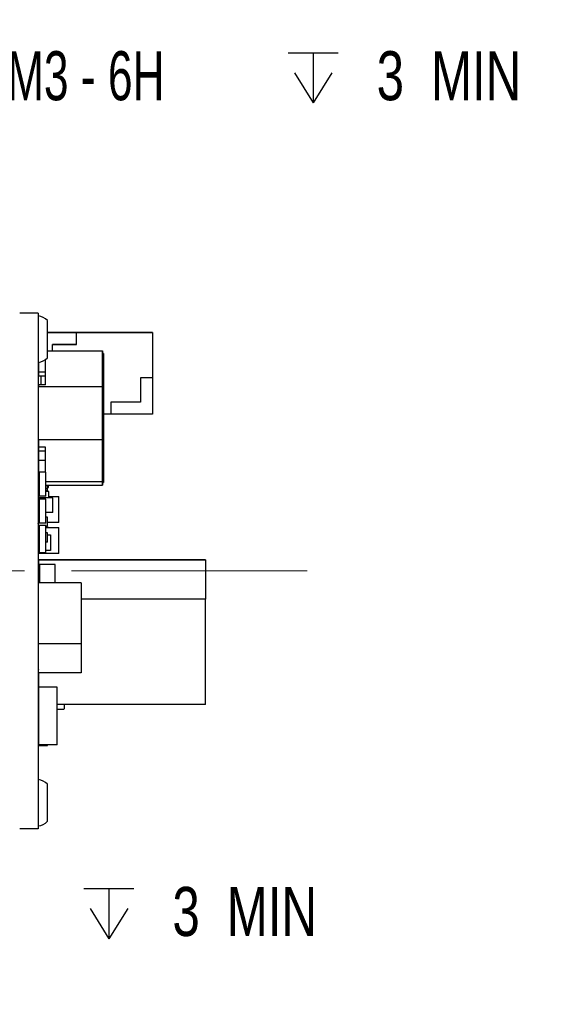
# Paper-space layout 'IX body' of a CAD drawing. Header units: millimetres. Extents: x 5 to 274, y 4 to 211.
# Tile 8 of 21: x 133 to 162, y 89 to 142. Entities that reach past the tile are written whole.
import ezdxf

# ---------------------------------------------------------------- set-up
doc = ezdxf.new("R2010")
doc.units = ezdxf.units.MM
doc.linetypes.add('CENTERX2', pattern=[20.32, 12.7, -2.54, 2.54, -2.54])
doc.layers.add('DIMENSIONS', color=8, linetype='Continuous')
doc.styles.add('SLDTEXTSTYLE0', font='TXT', dxfattribs={"width": 0.75})
doc.styles.add('SLDTEXTSTYLE3', font='TXT', dxfattribs={"width": 0.675})
doc.dimstyles.new('SLDDIMSTYLE9', dxfattribs={"dimtxt": 2.645833, "dimasz": 3.302, "dimexe": 0, "dimexo": 0.0625, "dimgap": 0.661458, "dimtad": 0, "dimtih": 1, "dimtoh": 1, "dimdec": 6, "dimrnd": 1e-09, "dimzin": 12, "dimdsep": 46, "dimtxsty": 'SLDTEXTSTYLE0', "dimsah": 1, "dimcen": 0, "dimadec": 0, "dimazin": 3, "dimtfac": 1, "dimtofl": 0, "dimtmove": 0, "dimatfit": 3, "dimfxl": 0, "dimfrac": 2, "dimtolj": 1, "dimtzin": 12, "dimarcsym": 0})

# ---------------------------------------------------------------- blocks, each defined once
blk = doc.blocks.new('SW_SYMBOL_HOLE_DEPTH')
at = {"layer": 'DIMENSIONS', "color": 0}
for p, q in [((0, 875), (800, 875)), ((400, 875), (400, 75)), ((100, 555), (400, 75)), ((700, 555), (400, 75))]:
    blk.add_line(p, q, dxfattribs=at)
blk = doc.blocks.new('_D_42')
at = {"layer": 'DIMENSIONS'}
for p, q in [((117.549, 105.606), (110.921, 94.125)), ((110.921, 94.125), (117.271, 94.125))]:
    blk.add_line(p, q, dxfattribs=at)
blk.add_solid([(117.549, 105.606), (115.458, 103), (116.338, 102.492)], dxfattribs=at)
at = {"layer": 'DIMENSIONS', "xscale": 0.003379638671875, "yscale": 0.003379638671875, "zscale": 0.003379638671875}
blk.add_blockref('SW_SYMBOL_HOLE_DEPTH', (136.007, 92.39), dxfattribs=at)
at = {"layer": 'DIMENSIONS', "attachment_point": 1}
for s, insert, char_height, style in [('4X M2 - 6H', (117.271, 95.434), 2.6458, 'SLDTEXTSTYLE3'), ('3', (140.783, 95.434), 2.646, 'SLDTEXTSTYLE0'), ('MIN', (143.713, 95.434), 2.6458, 'SLDTEXTSTYLE0')]:
    blk.add_mtext(s, dxfattribs=dict(at, insert=insert, char_height=char_height, style=style))
blk = doc.blocks.new('_D_48')
at = {"layer": 'DIMENSIONS'}
for p, q in [((119.254, 145.023), (127.125, 139.192)), ((127.125, 139.192), (128.281, 139.192))]:
    blk.add_line(p, q, dxfattribs=at)
blk.add_solid([(119.254, 145.023), (121.605, 142.65), (122.21, 143.466)], dxfattribs=at)
at = {"layer": 'DIMENSIONS', "xscale": 0.003379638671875, "yscale": 0.003379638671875, "zscale": 0.003379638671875}
blk.add_blockref('SW_SYMBOL_HOLE_DEPTH', (147.018, 137.457), dxfattribs=at)
at = {"layer": 'DIMENSIONS', "attachment_point": 1}
for s, insert, char_height, style in [('4X M3 - 6H', (128.281, 140.501), 2.6458, 'SLDTEXTSTYLE3'), ('3', (151.794, 140.501), 2.646, 'SLDTEXTSTYLE0'), ('MIN', (154.724, 140.501), 2.6458, 'SLDTEXTSTYLE0')]:
    blk.add_mtext(s, dxfattribs=dict(at, insert=insert, char_height=char_height, style=style))

psp = doc.layouts.new('IX body')

# ---------------------------------------------------------------- linework, layer by layer
at = {"color": 7, "linetype": 'Continuous', "lineweight": 25}
for p, q in [((133.5491738, 126.3718718), (132.5491738, 126.3718718)), ((133.5491738, 126.3718718), (133.5491738, 125.4718718)), ((134.0491738, 123.9718718), (134.0491738, 125.9718718)), ((133.5491738, 125.4718718), (133.5491738, 99.4718718)), ((135.6136609, 125.3323924), (134.0491738, 125.3323923)), ((134.0491738, 125.3323919), (135.6136609, 125.332392)), ((135.6136609, 125.322392), (134.0491738, 125.3223919)), ((139.7136609, 125.3323926), (135.6136609, 125.3323924)), ((135.6136609, 125.3323924), (135.6136609, 125.3323924)), ((135.6136609, 125.332392), (139.7136609, 125.3323921)), ((135.613661, 124.682392), (135.6136609, 125.332392)), ((135.6136609, 125.332392), (135.6136609, 125.332392)), ((139.7136609, 125.3323921), (139.7136609, 125.3323926)), ((139.7136609, 125.3323921), (139.7136611, 122.8823921)), ((134.0491738, 125.212369), (134.0536629, 125.212369)), ((134.0536629, 124.732369), (134.0536629, 125.212369)), ((134.0491738, 124.732369), (134.0536629, 124.732369)), ((134.0491738, 124.3489231), (137.0136636, 124.348923)), ((134.313661, 124.6823919), (135.613661, 124.682392)), ((135.613661, 124.682392), (134.313661, 124.6823919)), ((134.313661, 124.3489231), (134.313661, 124.6823919)), ((134.313661, 124.6823919), (134.313661, 124.6823919)), ((135.613661, 124.682392), (135.613661, 124.682392)), ((137.0136636, 124.348923), (137.0136634, 122.4036913)), ((137.0136637, 124.1416821), (137.0136636, 124.348923)), ((133.5636636, 123.7232007), (133.5636636, 123.1861136)), ((133.9436635, 122.5016032), (133.9436636, 123.8737129)), ((137.0136634, 122.3112919), (137.0136636, 124.1955768)), ((137.0636636, 124.1955768), (137.0136636, 124.1955768)), ((137.0136637, 121.891438), (137.0136637, 124.1416821)), ((137.0636636, 124.1955768), (137.0636634, 122.3112919)), ((137.0636637, 123.9970481), (137.0636636, 124.1955768)), ((137.0636637, 121.8639991), (137.0636637, 123.9970481)), ((133.5536629, 123.4473323), (133.5536629, 123.4473324)), ((133.5536629, 123.4473324), (133.5636629, 123.4473324)), ((133.5536629, 123.4473323), (133.5536629, 123.2573323)), ((133.5636629, 123.4473323), (133.5536629, 123.4473323)), ((133.9436636, 123.1861136), (133.5636636, 123.1861136)), ((133.5636636, 123.1861136), (133.5636636, 122.9958604)), ((133.5636636, 122.9958604), (133.9436636, 122.9958604)), ((133.7136611, 122.5016032), (133.713661, 122.9958604)), ((139.7136611, 122.8823921), (139.0636611, 122.8823921)), ((139.0636611, 122.8823921), (139.0636611, 121.5823921)), ((139.7136611, 122.8823922), (139.7136611, 120.9323922)), ((133.5636633, 119.553071), (133.5636634, 122.4036914)), ((133.5636635, 122.5016032), (133.5636634, 122.4036914)), ((137.0136634, 122.4036913), (133.5636634, 122.4036914)), ((133.9436635, 122.5016032), (133.5636635, 122.5016032)), ((137.0136634, 122.4036913), (137.0136633, 119.5530709)), ((137.0136634, 119.5805099), (137.0136634, 122.3112919)), ((137.0136634, 122.3112919), (137.0636634, 122.3112919)), ((137.0636634, 122.3112919), (137.0636634, 119.5805099)), ((137.0636635, 122.2945199), (137.0636635, 122.3097638)), ((137.0636636, 122.1998394), (137.0636636, 121.8706873)), ((137.0136636, 119.0408176), (137.0136637, 121.891438)), ((137.0636636, 119.133217), (137.0636637, 121.8639991)), ((137.0636636, 120.7629496), (137.0636636, 121.1562739)), ((139.0636611, 121.5823921), (137.4636611, 121.582392)), ((137.4636611, 121.582392), (137.4636611, 120.932392)), ((137.4636611, 120.932392), (137.0636635, 120.932392)), ((137.0636635, 120.0423322), (137.0636636, 120.5752171)), ((137.0636636, 120.6394527), (137.0636636, 120.0051286)), ((139.7136611, 120.9323922), (137.4636611, 120.9323921)), ((137.0636635, 120.0490065), (137.0636635, 119.4146823)), ((137.0636636, 120.0051286), (137.0636636, 119.7302377)), ((133.5536629, 119.8019839), (133.5536629, 119.3219839)), ((133.5636629, 119.8019839), (133.5536629, 119.8019839)), ((133.5636633, 119.553071), (133.5636633, 119.1528985)), ((133.5636633, 119.553071), (137.0136633, 119.5530709)), ((137.0136633, 119.5530709), (137.0136633, 117.3028268)), ((137.0136634, 117.4474608), (137.0136634, 119.5805099)), ((137.0136634, 119.5805099), (137.0636634, 119.5805099)), ((137.0636634, 119.5805099), (137.0636634, 117.4474608)), ((137.0636635, 119.4518859), (137.0636635, 119.9847708)), ((137.0636635, 119.213103), (137.0636635, 119.87564)), ((137.0636635, 119.8450011), (137.0636635, 119.2794803)), ((133.5636629, 119.3219839), (133.5536629, 119.3219839)), ((133.9436633, 119.1528985), (133.5636633, 119.1528985)), ((133.5636635, 118.9429059), (133.5636635, 118.4486487)), ((133.5636636, 119.1528985), (133.5636636, 118.9429059)), ((133.5636636, 118.9429059), (133.9436636, 118.9429058)), ((133.9436633, 117.7972321), (133.9436633, 119.1528985)), ((137.0136634, 117.0955859), (137.0136636, 119.0408176)), ((137.0636634, 117.2489321), (137.0636636, 119.133217)), ((137.0636635, 119.4585602), (137.0636635, 118.824236)), ((137.0636635, 119.4146823), (137.0636635, 119.1397914)), ((137.0636635, 118.8614396), (137.0636635, 119.3943245)), ((137.0636635, 118.6226567), (137.0636635, 119.2851937)), ((137.0636635, 119.2545548), (137.0636635, 118.689034)), ((133.5536629, 118.8419513), (133.5536629, 118.8419514)), ((133.5536629, 118.8419514), (133.5636629, 118.8419514)), ((133.5536629, 118.8419513), (133.5536629, 118.6519513)), ((133.5636629, 118.8419513), (133.5536629, 118.8419513)), ((133.5636634, 118.4486487), (133.5636633, 117.7029994)), ((133.5636634, 118.4486487), (133.9436634, 118.4486487)), ((137.0636634, 118.0322104), (137.0636635, 118.6947474)), ((137.0636635, 118.6641085), (137.0636634, 118.0985877)), ((137.0636635, 118.824236), (137.0636635, 118.5493451)), ((133.5536629, 118.1519861), (133.5536629, 117.6719861)), ((133.5636629, 118.1519861), (133.5536629, 118.1519861)), ((133.5636629, 117.6719861), (133.5536629, 117.6719861)), ((133.5536629, 117.4917574), (133.5536629, 117.251787)), ((133.5636629, 117.4917574), (133.5536629, 117.4917574)), ((133.5636633, 117.3028269), (133.5636633, 117.7029994)), ((133.5636633, 117.7029994), (133.6036634, 117.7029994)), ((133.6036634, 117.7972321), (133.6036634, 116.4972297)), ((133.9636627, 117.7972321), (133.6036634, 117.7972321)), ((133.9636627, 116.4972297), (133.9636627, 117.7972321)), ((137.0136634, 117.2489321), (137.0136634, 117.4474608)), ((137.0136634, 117.4474608), (137.0636634, 117.4474608)), ((137.0636634, 117.4474608), (137.0636634, 117.2489321)), ((133.5536629, 117.111787), (133.5536629, 116.9219509)), ((133.5536629, 116.9219509), (133.5636629, 116.9219509)), ((133.5536632, 117.251787), (133.5536632, 117.111787)), ((133.5536632, 117.111787), (133.5636632, 117.111787)), ((133.5536632, 116.811787), (133.5536632, 116.7919512)), ((133.5636632, 116.811787), (133.5536632, 116.811787)), ((133.5536632, 116.811787), (133.5536632, 116.811787)), ((133.5536632, 116.811787), (133.5636632, 116.811787)), ((133.5636632, 116.811787), (133.5636632, 117.095586)), ((133.6036634, 116.811787), (133.5636632, 116.811787)), ((133.5636632, 116.811787), (133.5636632, 116.811787)), ((133.5636632, 116.811787), (133.6036634, 116.811787)), ((133.5636633, 117.3028269), (133.6036634, 117.3028269)), ((133.5636634, 117.095586), (133.5636633, 117.3028269)), ((133.5636634, 117.095586), (133.6036634, 117.095586)), ((133.9636627, 117.3028269), (137.0136633, 117.3028268)), ((133.9636627, 117.095586), (137.0136634, 117.0955859)), ((133.9636627, 116.9219509), (134.0436629, 116.9219509)), ((134.0436629, 116.9219509), (134.0536629, 116.9219509)), ((134.0436629, 116.8019512), (134.0436629, 116.9219509)), ((134.0536629, 116.9219509), (134.0536629, 117.095586)), ((134.0536629, 116.9743701), (134.0936635, 116.9743701)), ((134.0936635, 116.9743701), (134.0936635, 117.095586)), ((137.0136633, 117.3028268), (137.0136634, 117.0955859)), ((137.0136634, 117.2489321), (137.0636634, 117.2489321)), ((133.5536626, 116.4121813), (133.5491738, 116.4121813)), ((133.5536626, 116.4221813), (133.5536626, 116.4121813)), ((134.3336626, 116.4221813), (133.5536626, 116.4221813)), ((134.3336626, 116.4221813), (133.5536626, 116.4221813)), ((133.5536629, 116.7919512), (133.5536629, 116.6019512)), ((133.5536629, 116.6019512), (133.5636629, 116.6019512)), ((133.6036634, 116.8019512), (133.5636629, 116.8019512)), ((133.5636629, 116.8019512), (133.5636629, 116.7919512)), ((133.5636629, 116.8019512), (133.6036634, 116.8019512)), ((133.5636635, 116.756967), (133.5636635, 116.4221813)), ((133.6036634, 116.756967), (133.5636635, 116.756967)), ((133.9636627, 116.4972297), (133.6036634, 116.4972297)), ((133.9636627, 116.3471513), (133.6036634, 116.3471513)), ((133.6036634, 116.3471513), (133.6036634, 115.0471488)), ((134.0436629, 116.8019512), (133.9636627, 116.8019512)), ((133.9636627, 116.8019512), (134.0436629, 116.8019512)), ((134.1136624, 116.756967), (133.9636627, 116.756967)), ((133.9636627, 115.0471488), (133.9636627, 116.3471513)), ((134.0436629, 116.8019512), (134.0436629, 116.7919512)), ((134.0536629, 116.756967), (134.0536629, 116.7919512)), ((134.1136624, 116.4221813), (134.1136624, 116.756967)), ((134.1136624, 116.4918701), (134.6636639, 116.4918701)), ((134.3336626, 116.4121813), (134.3336626, 116.4221813)), ((134.3336626, 116.4121813), (134.3436626, 116.4121813)), ((134.3436626, 115.6321813), (134.3436626, 116.4121813)), ((134.6636639, 115.0918678), (134.6636639, 116.4918701)), ((133.5536626, 115.6321813), (133.5491738, 115.6321813)), ((133.5536626, 115.6321813), (133.5536626, 115.6221813)), ((133.6036634, 115.6221813), (133.5536626, 115.6221813)), ((133.5536629, 115.3621454), (133.5536629, 114.8821454)), ((133.5636629, 115.3621454), (133.5536629, 115.3621454)), ((133.5636629, 115.3721454), (133.5636629, 115.3621454)), ((133.6036634, 115.3721454), (133.5636629, 115.3721454)), ((133.5636635, 115.6221813), (133.5636635, 115.3721455)), ((134.3336626, 115.6221813), (133.9636627, 115.6221813)), ((134.0436629, 115.3721454), (133.9636627, 115.3721454)), ((134.0436629, 115.3621454), (134.0436629, 115.3721454)), ((134.0436629, 115.3621454), (134.0536629, 115.3621454)), ((134.0536629, 114.8821454), (134.0536629, 115.3621454)), ((134.3336626, 115.6321813), (134.3436626, 115.6321813)), ((134.3336626, 115.6321813), (134.3336626, 115.6221813)), ((133.5636629, 114.8821454), (133.5536629, 114.8821454)), ((133.5636629, 114.8821454), (133.5636629, 114.8721454)), ((133.6036634, 114.8721454), (133.5636629, 114.8721454)), ((133.5636635, 114.7571851), (133.5636635, 114.5221432)), ((133.5936636, 114.7471851), (133.6036634, 114.7471851)), ((133.9636627, 115.0471488), (133.6036634, 115.0471488)), ((133.6036634, 114.9472579), (133.9636627, 114.9472579)), ((133.6036634, 114.9472579), (133.6036634, 113.4472558)), ((133.9636627, 113.4472558), (133.9636627, 114.9472579)), ((134.0436629, 114.8721454), (133.9636627, 114.8721454)), ((133.9636627, 114.8118736), (134.6636639, 114.8118736)), ((134.0436629, 114.8821454), (134.0536629, 114.8821454)), ((134.0436629, 114.8821454), (134.0436629, 114.8721454)), ((134.6636639, 115.0918678), (134.0536629, 115.0918678)), ((134.6636639, 113.4118713), (134.6636639, 114.8118736)), ((133.5536629, 114.5121431), (133.5536629, 114.0321431)), ((133.5636629, 114.5121431), (133.5536629, 114.5121431)), ((133.5636629, 114.5221431), (133.5636629, 114.5121431)), ((133.6036634, 114.5221431), (133.5636629, 114.5221431)), ((134.0436629, 114.5221431), (133.9636627, 114.5221431)), ((134.0436629, 114.5121431), (134.0436629, 114.5221431)), ((134.0436629, 114.5121431), (134.0536629, 114.5121431)), ((134.0536629, 114.0321431), (134.0536629, 114.5121431)), ((134.0536629, 114.4172592), (134.2136648, 114.4172592)), ((134.2136648, 114.4172592), (134.2136648, 113.5672584)), ((133.5636629, 114.0321431), (133.5536629, 114.0321431)), ((133.5636629, 114.0321431), (133.5636629, 114.0221431)), ((133.6036634, 114.0221431), (133.5636629, 114.0221431)), ((133.5636635, 113.5672584), (133.5636635, 114.0221432)), ((134.0436629, 114.0221431), (133.9636627, 114.0221431)), ((134.0436629, 114.0321431), (134.0536629, 114.0321431)), ((134.0436629, 114.0321431), (134.0436629, 114.0221431)), ((133.5636635, 113.5672584), (133.5636635, 113.4118713)), ((133.6036634, 113.5672584), (133.5636635, 113.5672584)), ((134.6636639, 113.4118713), (133.5636635, 113.4118713)), ((133.9636627, 113.4472558), (133.6036634, 113.4472558)), ((134.2136648, 113.5672584), (133.9636627, 113.5672584)), ((133.5636635, 113.0722589), (142.5636633, 113.0722589)), ((133.5636635, 113.0722589), (133.5636635, 113.0721675)), ((142.5636633, 113.0721675), (133.5636635, 113.0721675)), ((133.5636635, 113.0721675), (133.5636635, 111.8319333)), ((133.6136634, 112.8123417), (133.6136634, 111.8319333)), ((134.4636642, 112.8123417), (133.6136634, 112.8123417)), ((134.4636642, 111.8319333), (134.4636642, 112.8123417)), ((142.5636633, 113.0722589), (142.5636633, 113.0721675)), ((142.5636633, 113.0721675), (142.5636633, 110.9472873)), ((133.5536632, 111.8817858), (133.5536632, 111.6017858)), ((133.5636632, 111.8817858), (133.5536632, 111.8817858)), ((133.5636632, 111.6017858), (133.5536632, 111.6017858)), ((135.863664, 111.8319333), (133.5636635, 111.8319333)), ((133.5636635, 108.5519602), (133.5636635, 111.8319333)), ((135.863664, 111.8319333), (135.863664, 108.5519602)), ((142.5636633, 110.9472873), (135.863664, 110.9472873)), ((142.5636633, 105.2722593), (142.5636633, 110.9472873)), ((135.863664, 108.5519602), (133.5636635, 108.5519602)), ((133.5636635, 106.9717764), (133.5636635, 108.5519602)), ((135.863664, 108.5519602), (135.863664, 106.9717764)), ((133.5536632, 107.4553446), (133.5536632, 107.1753446)), ((133.5636632, 107.4553446), (133.5536632, 107.4553446)), ((133.5636632, 107.1753446), (133.5536632, 107.1753446)), ((133.5636635, 106.9717764), (133.5636635, 106.2022619)), ((135.863664, 106.9717764), (133.5636635, 106.9717764)), ((133.5636635, 106.2022619), (133.5636635, 103.102263)), ((134.5636641, 106.2022619), (133.5636635, 106.2022619)), ((134.5636641, 103.102263), (134.5636641, 106.2022619)), ((142.5636633, 105.2722593), (134.5636641, 105.2722593)), ((134.9636636, 105.0571447), (134.9636636, 105.2722593)), ((134.5636641, 105.0269847), (134.9335036, 105.0269847)), ((133.5536629, 104.0523386), (133.5536629, 103.8623386)), ((133.5536629, 103.8623386), (133.5636629, 103.8623386)), ((133.5536629, 103.8623386), (133.5536629, 103.8619495)), ((133.5536629, 103.8619495), (133.5636629, 103.8619495)), ((133.5536629, 103.2623386), (133.5536629, 103.2623387)), ((133.5536629, 103.2623387), (133.5636629, 103.2623387)), ((133.5536629, 103.2623386), (133.5536629, 103.0723386)), ((133.5636629, 103.2623386), (133.5536629, 103.2623386)), ((133.5536629, 103.2619495), (133.5536629, 103.2619496)), ((133.5536629, 103.0723386), (133.5536629, 103.0719495)), ((133.5636629, 103.0623386), (133.5636629, 103.0723386)), ((133.5636629, 103.0623386), (134.0436629, 103.0623386)), ((133.5636629, 103.0619495), (133.5636629, 103.0623386)), ((133.5636629, 103.0619495), (134.0436629, 103.0619495)), ((134.5636641, 103.102263), (133.5636635, 103.102263)), ((134.0436629, 103.0623386), (134.0436629, 103.0723386)), ((134.0436629, 103.0619495), (134.0436629, 103.0623386)), ((134.0536553, 103.0719495), (134.0536629, 103.0719495)), ((134.0536629, 103.0723386), (134.0536629, 103.102263)), ((134.0536629, 103.0719495), (134.0536629, 103.0723386)), ((134.0491738, 98.9718718), (134.0491738, 100.9718718)), ((133.5491738, 99.4718718), (133.5491738, 98.5718718)), ((133.5491738, 98.5718718), (132.5491738, 98.5718718))]:
    psp.add_line(p, q, dxfattribs=at)
at = {"color": 7, "linetype": 'CENTERX2', "lineweight": 18}
psp.add_line((148.0413837, 112.4718718), (110.542867, 112.4718718), dxfattribs=at)
at = {"color": 7, "linetype": 'Continuous', "lineweight": 25, "flags": 128}
for points in [[(133.5491738, 115.0200031), (133.5520901, 115.0249636), (133.5536629, 115.0271842)], [(133.5536629, 115.0271842), (133.5520901, 115.0249636), (133.5491738, 115.0200031)]]:
    psp.add_lwpolyline(points, dxfattribs=at)
at = {"color": 7, "linetype": 'Continuous', "lineweight": 25}
for centre, radius, start, end in [((133.4879263, 125.4743768), 0.75, 41.55407748, 85.31582017), ((134.0436629, 125.212369), 0.01, 360, 56.55816661), ((134.0436629, 125.212369), 0.01, 0, 56.55816661), ((134.0436629, 124.732369), 0.01, 303.44183339, 360), ((133.4879263, 124.4693668), 0.75, 274.68417983, 318.44592252), ((133.5636629, 123.2573323), 0.01, 180, 270), ((133.5636629, 119.8019839), 0.01, 90, 180), ((133.5636629, 119.8019839), 0.01, 90, 180), ((133.5636629, 119.3219839), 0.01, 180, 270), ((133.5636629, 118.6519513), 0.01, 180, 270), ((133.5636629, 118.1519861), 0.01, 90, 180), ((133.5636629, 118.1519861), 0.01, 90, 180), ((133.5636629, 117.6719861), 0.01, 180, 270), ((133.5636629, 117.4917574), 0.01, 90, 180), ((133.5636629, 117.4917574), 0.01, 90, 180), ((133.5636632, 117.251787), 0.01, 90, 180), ((133.5636632, 117.251787), 0.01, 90, 180), ((133.5536626, 116.4121813), 0.01, 90, 116.67166496), ((133.5536626, 116.4121813), 0.01, 90, 116.67166496), ((133.5636629, 116.7919512), 0.01, 90, 180), ((133.5636629, 116.7919512), 0.01, 90, 180), ((134.0436629, 116.7919512), 0.01, 0, 90), ((134.0436629, 116.7919512), 0.01, 0, 90), ((134.3336626, 116.4121813), 0.01, 0, 90), ((134.3336626, 116.4121813), 0.01, 0, 90), ((133.5536626, 115.6321813), 0.01, 243.32833504, 270), ((133.5636629, 115.3621454), 0.01, 90, 180), ((133.5636629, 115.3621454), 0.01, 90, 180), ((134.0436629, 115.3621454), 0.01, 0, 90), ((134.0436629, 115.3621454), 0.01, 0, 90), ((134.3336626, 115.6321813), 0.01, 270, 0), ((133.5936636, 114.7971851), 0.05, 207.15251115, 269.9999975), ((133.5636629, 114.8821454), 0.01, 180, 270), ((134.0436629, 114.8821454), 0.01, 270, 360), ((133.5636629, 114.5121431), 0.01, 90, 180), ((133.5636629, 114.5121431), 0.01, 90, 180), ((134.0436629, 114.5121431), 0.01, 0, 90), ((134.0436629, 114.5121431), 0.01, 0, 90), ((133.5636629, 114.0321431), 0.01, 180, 270), ((134.0436629, 114.0321431), 0.01, 270, 0), ((133.5636632, 111.8817858), 0.01, 90, 180), ((133.5636632, 111.8817858), 0.01, 90, 180), ((133.5636632, 111.6017858), 0.01, 180, 270), ((133.5636632, 107.4553446), 0.01, 90, 180), ((133.5636632, 107.4553446), 0.01, 90, 180), ((133.5636632, 107.1753446), 0.01, 180, 270), ((134.9335036, 105.0571447), 0.03016, 270.0000025, 0.0000025), ((133.5636629, 104.0523387), 0.01, 90, 180), ((133.5636629, 104.0523386), 0.01, 90, 180), ((133.5636629, 103.0723386), 0.01, 180, 270), ((133.5636629, 103.0719495), 0.01, 180, 270), ((134.0436629, 103.0723386), 0.01, 270, 0), ((134.0436629, 103.0719495), 0.01, 270, 0), ((133.4879263, 100.4743768), 0.75, 41.55407748, 85.31582017), ((133.4879263, 99.4693668), 0.75, 274.68417983, 318.44592252)]:
    psp.add_arc(centre, radius, start, end, dxfattribs=at)
for points, knots in [([(137.0636635, 123.0785215), (137.0636635, 123.078737), (137.0636635, 123.0798145), (137.0636635, 123.0816754), (137.0636635, 123.0840094), (137.0636635, 123.0861903), (137.0636635, 123.0882198), (137.0636635, 123.0900974), (137.0636635, 123.0918235), (137.0636635, 123.0933984), (137.0636635, 123.0948227), (137.0636635, 123.096097), (137.0636635, 123.0972219), (137.0636635, 123.0981983), (137.0636635, 123.0990272), (137.0636635, 123.0997094), (137.0636635, 123.1002461), (137.0636635, 123.1006384), (137.0636635, 123.1008876), (137.0636635, 123.1009949), (137.0636635, 123.1009616), (137.0636635, 123.1007892), (137.0636635, 123.100479), (137.0636635, 123.1000325), (137.0636635, 123.0994511), (137.0636635, 123.0987364), (137.0636635, 123.0978898), (137.0636635, 123.096913), (137.0636635, 123.0958074), (137.0636635, 123.0945746), (137.0636635, 123.0927632), (137.0636635, 123.0907035), (137.0636635, 123.0884019), (137.0636635, 123.0865562), (137.0636635, 123.0845927), (137.0636635, 123.0825126), (137.0636635, 123.0803177), (137.0636635, 123.0780093), (137.0636635, 123.075589), (137.0636635, 123.0730581), (137.0636635, 123.0704182), (137.0636635, 123.0676705), (137.0636635, 123.0648166), (137.0636635, 123.0618579), (137.0636635, 123.0587955), (137.0636635, 123.0545761), (137.0636635, 123.0501546), (137.0636635, 123.0455369), (137.0636635, 123.0419766), (137.0636635, 123.0383205), (137.0636635, 123.0345699), (137.0636635, 123.0307259), (137.0636635, 123.0267898), (137.0636635, 123.0227626), (137.0636635, 123.0186457), (137.0636635, 123.0130379), (137.0636635, 123.0072547), (137.0636635, 123.0013011), (137.0636635, 122.9967516), (137.0636635, 122.9921189), (137.0636635, 122.987404), (137.0636636, 122.9826079), (137.0636636, 122.9777318), (137.0636636, 122.9711247), (137.0636636, 122.9643608), (137.0636636, 122.9574458), (137.0636636, 122.9521827), (137.0636636, 122.9441871), (137.0636636, 122.937765), (137.0636636, 122.9331776)], [0, 0, 0, 0, 0.0034841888, 0.0174215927, 0.0313589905, 0.0452963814, 0.0592337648, 0.0731711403, 0.0871085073, 0.1010458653, 0.1149832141, 0.1289205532, 0.1428578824, 0.1567952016, 0.1707325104, 0.1846698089, 0.1986070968, 0.2125443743, 0.2264816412, 0.2404188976, 0.2543561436, 0.2682933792, 0.2822306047, 0.29616782, 0.3101050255, 0.3240422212, 0.3379794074, 0.3519165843, 0.3658537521, 0.379790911, 0.3937280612, 0.4216049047, 0.4355420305, 0.4494791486, 0.4634162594, 0.477353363, 0.4912904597, 0.5052275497, 0.5191646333, 0.5331017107, 0.5470387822, 0.560975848, 0.5749129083, 0.5888499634, 0.6027870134, 0.6167240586, 0.6446001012, 0.6585371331, 0.672474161, 0.686411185, 0.7003482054, 0.7142852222, 0.7282222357, 0.7421592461, 0.7560962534, 0.7700332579, 0.7979089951, 0.8118459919, 0.8257829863, 0.8397199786, 0.8536569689, 0.8675939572, 0.8815309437, 0.8954679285, 0.9233435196, 0.9372804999, 0.9512174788, 0.9651544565, 1, 1, 1, 1]), ([(137.0636635, 121.6120604), (137.0636635, 121.6126881), (137.0636635, 121.6158265), (137.0636635, 121.6290388), (137.0636635, 121.6518629), (137.0636635, 121.6774803), (137.0636635, 121.7032563), (137.0636635, 121.7239953), (137.0636635, 121.75004), (137.0636635, 121.770966), (137.0636635, 121.7972152), (137.0636635, 121.8182829), (137.0636635, 121.8446859), (137.0636635, 121.8658591), (137.0636635, 121.892375), (137.0636635, 121.913624), (137.0636635, 121.9402185), (137.0636635, 121.961518), (137.0636635, 121.9881615), (137.0636635, 122.0148212), (137.0636635, 122.0414902), (137.0636635, 122.0681575), (137.0636635, 122.0948205), (137.0636635, 122.1214665), (137.0636635, 122.1480916), (137.0636635, 122.174693), (137.0636635, 122.2012518), (137.0636635, 122.22777), (137.0636635, 122.2489499), (137.0636635, 122.2753717), (137.0636635, 122.3017374), (137.0636635, 122.3280156), (137.0636635, 122.3542177), (137.0636635, 122.3803402), (137.0636635, 122.4063415), (137.0636635, 122.4322398), (137.0636635, 122.4580304), (137.0636635, 122.4836593), (137.0636635, 122.5091523), (137.0636635, 122.5345034), (137.0636635, 122.5596429), (137.0636635, 122.5846054), (137.0636635, 122.6093833), (137.0636635, 122.6338872), (137.0636635, 122.6581623), (137.0636635, 122.6773919), (137.0636635, 122.7011631), (137.0636635, 122.7246575), (137.0636635, 122.7477427), (137.0636635, 122.770488), (137.0636635, 122.7884015), (137.0636635, 122.810401), (137.0636635, 122.8276747), (137.0636635, 122.8488162), (137.0636635, 122.8653555), (137.0636635, 122.8855153), (137.0636635, 122.9051425), (137.0636635, 122.9239956), (137.0636635, 122.9422195), (137.0636635, 122.9562796), (137.0636635, 122.973155), (137.0636635, 122.9860809), (137.0636635, 123.0014714), (137.0636635, 123.0131576), (137.0636635, 123.026938), (137.0636635, 123.0372961), (137.0636635, 123.0493507), (137.0636635, 123.0632285), (137.0636635, 123.0727158), (137.0636635, 123.0785215)], [0, 0, 0, 0, 0.0011815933, 0.0059080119, 0.0248163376, 0.0437242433, 0.053177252, 0.0720846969, 0.0815376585, 0.1004447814, 0.1098977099, 0.1288046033, 0.1382575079, 0.1571642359, 0.1666171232, 0.1855237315, 0.1949766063, 0.2138831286, 0.2233359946, 0.2422424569, 0.2611488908, 0.2706017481, 0.2895081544, 0.3084145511, 0.3178674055, 0.3367737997, 0.3556801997, 0.3651330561, 0.3840394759, 0.3934923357, 0.4123987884, 0.4313052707, 0.44075814, 0.459664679, 0.4785712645, 0.4880241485, 0.5069308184, 0.5258375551, 0.5352904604, 0.5541973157, 0.5731042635, 0.5825571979, 0.6014643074, 0.6203715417, 0.6298245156, 0.6487319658, 0.6581849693, 0.6770926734, 0.6960005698, 0.7054536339, 0.7243618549, 0.7338149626, 0.7527235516, 0.7621767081, 0.7810857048, 0.7905389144, 0.8094483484, 0.8283580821, 0.8378113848, 0.8567215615, 0.8661749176, 0.8850855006, 0.8945389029, 0.9134498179, 0.9229032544, 0.9418143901, 0.9512678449, 0.9701790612, 1, 1, 1, 1]), ([(137.0636636, 122.9331776), (137.0636636, 122.9327145), (137.0636636, 122.9303988), (137.0636636, 122.9261939), (137.0636636, 122.9205199), (137.0636636, 122.9128626), (137.0636636, 122.9050703), (137.0636636, 122.8971474), (137.0636636, 122.891141), (137.0636636, 122.8850711), (137.0636636, 122.8768945), (137.0636636, 122.8685947), (137.0636636, 122.8601762), (137.0636636, 122.853804), (137.0636636, 122.8473742), (137.0636636, 122.840888), (137.0636636, 122.8321654), (137.0636636, 122.8233333), (137.0636636, 122.8143965), (137.0636636, 122.8076424), (137.0636636, 122.8008378), (137.0636636, 122.7916987), (137.0636636, 122.782462), (137.0636636, 122.7731327), (137.0636636, 122.7660904), (137.0636636, 122.7566411), (137.0636636, 122.7471044), (137.0636636, 122.7374854), (137.0636636, 122.7302309), (137.0636636, 122.7205056), (137.0636636, 122.7107034), (137.0636636, 122.7008294), (137.0636636, 122.6933889), (137.0636636, 122.6834227), (137.0636636, 122.6733902), (137.0636636, 122.6632965), (137.0636636, 122.6556967), (137.0636636, 122.6455252), (137.0636635, 122.6352981), (137.0636635, 122.6250207), (137.0636635, 122.6147109), (137.0636635, 122.6043542), (137.0636635, 122.5939557), (137.0636635, 122.5861371), (137.0636635, 122.5756868), (137.0636635, 122.5652004), (137.0636635, 122.5546831), (137.0636635, 122.5441462), (137.0636635, 122.5335818), (137.0636635, 122.5229947), (137.0636635, 122.5123938), (137.0636635, 122.5017736), (137.0636635, 122.4884802), (137.0636635, 122.4778324), (137.0636635, 122.4671761), (137.0636635, 122.4565152), (137.0636635, 122.4458489), (137.0636635, 122.4325149), (137.0636635, 122.4218479), (137.0636635, 122.4111854), (137.0636635, 122.4005268), (137.0636635, 122.3898754), (137.0636635, 122.3765752), (137.0636635, 122.3659473), (137.0636635, 122.3526824), (137.0636635, 122.3420873), (137.0636635, 122.3288694), (137.0636635, 122.3138696), (137.0636635, 122.3015685), (137.0636635, 122.2945199)], [0, 0, 0, 0, 0.0028756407, 0.0143784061, 0.0258811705, 0.0373839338, 0.0603907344, 0.0718934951, 0.0833962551, 0.0948990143, 0.1064017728, 0.1294085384, 0.1409112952, 0.1524140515, 0.1639168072, 0.1754195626, 0.1869223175, 0.2099290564, 0.2214318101, 0.2329345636, 0.2444373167, 0.2559400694, 0.2789467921, 0.290449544, 0.3019522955, 0.3134550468, 0.3364617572, 0.3479645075, 0.3594672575, 0.3709700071, 0.3939767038, 0.4054794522, 0.4169822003, 0.4284849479, 0.4514916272, 0.4629943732, 0.4744971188, 0.4859998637, 0.5090065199, 0.5205092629, 0.532012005, 0.5550186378, 0.5665213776, 0.5780241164, 0.5895268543, 0.6125334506, 0.6240361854, 0.6355389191, 0.6585454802, 0.6700482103, 0.6815509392, 0.7045574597, 0.7160601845, 0.7390666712, 0.7505693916, 0.7620721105, 0.785078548, 0.796581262, 0.8195876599, 0.8310903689, 0.842593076, 0.865599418, 0.8771021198, 0.9001084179, 0.9116111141, 0.9346173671, 0.9461200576, 0.9691262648, 1, 1, 1, 1]), ([(137.0636635, 122.3097638), (137.0636635, 122.3104117), (137.0636635, 122.3136515), (137.0636635, 122.322097), (137.0636635, 122.3351557), (137.0636635, 122.3482911), (137.0636635, 122.3588369), (137.0636635, 122.3694058), (137.0636635, 122.3800065), (137.0636635, 122.3932864), (137.0636635, 122.403931), (137.0636635, 122.4145878), (137.0636635, 122.4252507), (137.0636635, 122.4359199), (137.0636635, 122.4492532), (137.0636635, 122.4599147), (137.0636635, 122.4705621), (137.0636635, 122.4811979), (137.0636635, 122.491813), (137.0636635, 122.5023976), (137.0636635, 122.5129595), (137.0636635, 122.5234838), (137.0636635, 122.5339595), (137.0636635, 122.5444002), (137.0636635, 122.5547841), (137.0636635, 122.5650988), (137.0636635, 122.5753643), (137.0636635, 122.5855508), (137.0636635, 122.595644), (137.0636635, 122.6056709), (137.0636635, 122.6155927), (137.0636635, 122.6253917), (137.0636635, 122.6326756), (137.0636635, 122.6422956), (137.0636635, 122.6517692), (137.0636635, 122.661074), (137.0636635, 122.6679629), (137.0636635, 122.674757), (137.0636635, 122.6836821), (137.0636635, 122.6923947), (137.0636635, 122.7008646), (137.0636635, 122.7070887), (137.0636635, 122.7131774), (137.0636635, 122.7191227), (137.0636635, 122.7249166), (137.0636635, 122.7324295), (137.0636635, 122.7396067), (137.0636635, 122.7464083), (137.0636635, 122.751313), (137.0636635, 122.7560123), (137.0636635, 122.7604972), (137.0636635, 122.7647587), (137.0636635, 122.768788), (137.0636635, 122.7738405), (137.0636635, 122.7783971), (137.0636635, 122.7824266), (137.0636635, 122.7851803), (137.0636635, 122.7876611), (137.0636635, 122.7898654), (137.0636635, 122.7917905), (137.0636635, 122.7939835), (137.0636635, 122.7956142), (137.0636635, 122.7966865), (137.0636635, 122.7972152), (137.0636635, 122.7974718), (137.0636635, 122.7974601), (137.0636635, 122.7969142), (137.0636635, 122.7955272), (137.0636635, 122.7939944), (137.0636635, 122.792902)], [0, 0, 0, 0, 0.0029500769, 0.0147507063, 0.0383540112, 0.0619572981, 0.0737579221, 0.0855585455, 0.1091618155, 0.1209624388, 0.1445657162, 0.1563663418, 0.1681669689, 0.1917702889, 0.2035709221, 0.2271743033, 0.2389749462, 0.2507755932, 0.2743791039, 0.2861797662, 0.2979804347, 0.3215841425, 0.3333848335, 0.3451855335, 0.3687895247, 0.3805902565, 0.3923910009, 0.4159953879, 0.4277961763, 0.4395969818, 0.4632019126, 0.4750027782, 0.486803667, 0.4986045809, 0.5222104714, 0.5340114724, 0.5458125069, 0.5576135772, 0.5694146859, 0.5930222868, 0.6048235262, 0.6166248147, 0.6284261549, 0.6402275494, 0.6520290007, 0.663830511, 0.6874415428, 0.69924324, 0.711045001, 0.7228468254, 0.7346487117, 0.7464506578, 0.7582526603, 0.7700547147, 0.7936699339, 0.8054721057, 0.8172743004, 0.8290765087, 0.8408787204, 0.8526809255, 0.8644831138, 0.8880986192, 0.8999006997, 0.9117027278, 0.9235046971, 0.9353066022, 0.9589194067, 0.9707210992, 1, 1, 1, 1]), ([(137.0636635, 122.792902), (137.0636635, 122.7927778), (137.0636635, 122.7921571), (137.0636635, 122.7903622), (137.0636635, 122.7870113), (137.0636635, 122.7820407), (137.0636635, 122.7761569), (137.0636635, 122.7705247), (137.0636635, 122.764378), (137.0636635, 122.7577312), (137.0636635, 122.7504652), (137.0636635, 122.7427728), (137.0636635, 122.7346698), (137.0636635, 122.7260682), (137.0636635, 122.7171283), (137.0636635, 122.7078642), (137.0636635, 122.69628), (137.0636635, 122.6842742), (137.0636635, 122.6739528), (137.0636635, 122.6634182), (137.0636635, 122.6526797), (137.0636635, 122.6395007), (137.0636635, 122.6260574), (137.0636635, 122.6123755), (137.0636635, 122.5984779), (137.0636635, 122.5843849), (137.0636635, 122.5701147), (137.0636635, 122.5556836), (137.0636635, 122.5411061), (137.0636635, 122.5263952), (137.0636635, 122.5115626), (137.0636635, 122.4966189), (137.0636635, 122.4815734), (137.0636635, 122.4664348), (137.0636635, 122.4512109), (137.0636635, 122.4359087), (137.0636635, 122.4154092), (137.0636635, 122.3947764), (137.0636635, 122.3740337), (137.0636635, 122.3584259), (137.0636635, 122.3427713), (137.0636635, 122.3270736), (137.0636635, 122.3113364), (137.0636635, 122.290305), (137.0636635, 122.2692069), (137.0636635, 122.2480559), (137.0636635, 122.2321687), (137.0636635, 122.2162598), (137.0636635, 122.2003315), (137.0636635, 122.179071), (137.0636635, 122.1577805), (137.0636635, 122.1364707), (137.0636635, 122.1204807), (137.0636635, 122.1044851), (137.0636635, 122.0884858), (137.0636635, 122.0671512), (137.0636635, 122.0458173), (137.0636635, 122.024495), (137.0636635, 122.0085113), (137.0636635, 121.9925378), (137.0636635, 121.976577), (137.0636635, 121.955316), (137.0636635, 121.9340903), (137.0636635, 121.9129143), (137.0636635, 121.8970606), (137.0636635, 121.8812379), (137.0636635, 121.8654521), (137.0636635, 121.8417988), (137.0636635, 121.8235288), (137.0636635, 121.8104715)], [0, 0, 0, 0, 0.001782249, 0.0089120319, 0.0231766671, 0.0374412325, 0.0517056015, 0.0659696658, 0.0730993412, 0.0873628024, 0.1016258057, 0.1087553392, 0.1230176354, 0.1372794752, 0.1444088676, 0.1586700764, 0.1729309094, 0.1871914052, 0.2014516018, 0.2085808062, 0.2228406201, 0.2371002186, 0.2513596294, 0.2656188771, 0.2798779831, 0.2941369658, 0.3083958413, 0.3226546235, 0.3369133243, 0.3511719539, 0.3654305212, 0.3796890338, 0.3939474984, 0.4082059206, 0.4224643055, 0.4367226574, 0.4509809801, 0.4794999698, 0.4937582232, 0.5080164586, 0.522274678, 0.5365328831, 0.5507910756, 0.565049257, 0.593567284, 0.6078254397, 0.622083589, 0.636341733, 0.6505998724, 0.6648580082, 0.6933757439, 0.7076338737, 0.7218920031, 0.7361501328, 0.7504082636, 0.7646663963, 0.793184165, 0.8074423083, 0.8217004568, 0.8359586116, 0.8502167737, 0.8644749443, 0.8929930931, 0.9072512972, 0.9215095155, 0.93576775, 0.9500260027, 0.9642842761, 1, 1, 1, 1]), ([(137.0636635, 121.2963854), (137.0636635, 121.2967613), (137.0636635, 121.2986412), (137.0636635, 121.303659), (137.0636635, 121.310142), (137.0636635, 121.3168906), (137.0636635, 121.3238012), (137.0636635, 121.3309375), (137.0636635, 121.3382666), (137.0636635, 121.3457159), (137.0636635, 121.3533336), (137.0636635, 121.3630394), (137.0636635, 121.3709426), (137.0636635, 121.3809745), (137.0636635, 121.3911515), (137.0636635, 121.4015013), (137.0636635, 121.4119679), (137.0636635, 121.4225462), (137.0636635, 121.4332596), (137.0636635, 121.4440656), (137.0636635, 121.4549606), (137.0636635, 121.4681657), (137.0636635, 121.4814919), (137.0636635, 121.4926909), (137.0636635, 121.5039555), (137.0636635, 121.5152836), (137.0636635, 121.5289726), (137.0636635, 121.542751), (137.0636635, 121.5566139), (137.0636635, 121.5705566), (137.0636635, 121.5845751), (137.0636635, 121.5986655), (137.0636635, 121.6128246), (137.0636635, 121.6270493), (137.0636635, 121.6413366), (137.0636635, 121.6556842), (137.0636635, 121.6700896), (137.0636635, 121.6845507), (137.0636635, 121.6990656), (137.0636635, 121.7136323), (137.0636635, 121.7282493), (137.0636635, 121.742915), (137.0636635, 121.757628), (137.0636635, 121.7723869), (137.0636635, 121.7871906), (137.0636635, 121.8020379), (137.0636635, 121.8169277), (137.0636635, 121.831859), (137.0636635, 121.8518219), (137.0636635, 121.8718647), (137.0636635, 121.8919837), (137.0636635, 121.9071104), (137.0636635, 121.9222741), (137.0636635, 121.9374742), (137.0636635, 121.95271), (137.0636635, 121.967981), (137.0636636, 121.9832867), (137.0636636, 121.9986267), (137.0636636, 122.0140004), (137.0636636, 122.0294075), (137.0636636, 122.0448474), (137.0636636, 122.0603197), (137.0636636, 122.0809924), (137.0636636, 122.1017288), (137.0636636, 122.1225262), (137.0636636, 122.1381542), (137.0636636, 122.1538128), (137.0636636, 122.174353), (137.0636636, 122.1897198), (137.0636636, 122.1998394)], [0, 0, 0, 0, 0.0019514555, 0.0097578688, 0.0253736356, 0.0331798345, 0.0409859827, 0.0566000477, 0.0644060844, 0.0722120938, 0.0878252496, 0.0956311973, 0.1112439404, 0.1190498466, 0.1346623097, 0.150274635, 0.1580804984, 0.1736926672, 0.1893047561, 0.1971105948, 0.2127225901, 0.2283345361, 0.243946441, 0.2595583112, 0.2673641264, 0.2829759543, 0.298587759, 0.3141995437, 0.3298113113, 0.3454230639, 0.3610348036, 0.3766465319, 0.3922582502, 0.4078699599, 0.4234816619, 0.4390933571, 0.4547050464, 0.4703167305, 0.48592841, 0.5015400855, 0.5171517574, 0.5327634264, 0.5483750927, 0.5639867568, 0.579598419, 0.5952100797, 0.6108217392, 0.6264333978, 0.6420450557, 0.6732689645, 0.6888806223, 0.7044922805, 0.7201039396, 0.7357155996, 0.751327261, 0.7669389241, 0.782550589, 0.7981622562, 0.8137739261, 0.8293855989, 0.8449972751, 0.8606089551, 0.8762206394, 0.9074448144, 0.9230565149, 0.938668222, 0.9542799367, 0.9698916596, 1, 1, 1, 1]), ([(137.0636636, 121.8706873), (137.0636636, 121.8700467), (137.0636636, 121.8668439), (137.0636636, 121.8534), (137.0636636, 121.8355142), (137.0636636, 121.815133), (137.0636636, 121.7998777), (137.0636636, 121.784654), (137.0636636, 121.7694632), (137.0636636, 121.7543064), (137.0636636, 121.7391847), (137.0636636, 121.7240995), (137.0636636, 121.709052), (137.0636636, 121.6940436), (137.0636636, 121.6790757), (137.0636635, 121.6641498), (137.0636635, 121.6492674), (137.0636635, 121.63443), (137.0636635, 121.6196393), (137.0636635, 121.6048969), (137.0636635, 121.5902047), (137.0636635, 121.5755645), (137.0636635, 121.5609782), (137.0636635, 121.5464478), (137.0636635, 121.5319753), (137.0636635, 121.5175628), (137.0636635, 121.5056044), (137.0636635, 121.4936865), (137.0636635, 121.4818096), (137.0636635, 121.4676257), (137.0636635, 121.4535127), (137.0636635, 121.4394733), (137.0636635, 121.4278375), (137.0636635, 121.4162512), (137.0636635, 121.4047154), (137.0636635, 121.3909563), (137.0636635, 121.3795629), (137.0636635, 121.3682262), (137.0636635, 121.356947), (137.0636635, 121.3435077), (137.0636635, 121.3323912), (137.0636635, 121.3213393), (137.0636635, 121.3103532), (137.0636635, 121.2994583), (137.0636635, 121.2886346), (137.0636635, 121.2778832), (137.0636635, 121.2672321), (137.0636635, 121.2566595), (137.0636635, 121.248265), (137.0636635, 121.237855), (137.0636635, 121.2275293), (137.0636635, 121.2173207), (137.0636635, 121.2072035), (137.0636635, 121.1991839), (137.0636635, 121.1892563), (137.0636635, 121.1794269), (137.0636635, 121.169734), (137.0636635, 121.1601474), (137.0636635, 121.1525646), (137.0636635, 121.1431986), (137.0636635, 121.1357972), (137.0636635, 121.1266645), (137.0636635, 121.119455), (137.0636635, 121.1105688), (137.0636635, 121.1035621), (137.0636635, 121.0949357), (137.0636635, 121.0881453), (137.0636635, 121.0778109), (137.0636635, 121.0710535), (137.0636635, 121.0659121)], [0, 0, 0, 0, 0.0020932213, 0.0104661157, 0.0439582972, 0.0607041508, 0.0774500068, 0.0941958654, 0.1109417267, 0.1276875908, 0.1444334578, 0.1611793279, 0.1779252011, 0.1946710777, 0.2114169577, 0.2281628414, 0.2449087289, 0.2616546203, 0.2784005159, 0.2951464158, 0.3118923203, 0.3286382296, 0.3453841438, 0.3621300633, 0.3788759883, 0.395621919, 0.4123678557, 0.420740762, 0.4374867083, 0.4542326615, 0.4709786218, 0.4877245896, 0.5044705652, 0.5128434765, 0.5295894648, 0.5463354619, 0.5630814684, 0.5714543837, 0.5882004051, 0.6049464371, 0.6216924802, 0.6300654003, 0.6468114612, 0.6635575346, 0.6719304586, 0.6886765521, 0.7054226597, 0.7137955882, 0.7305417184, 0.7389146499, 0.7556608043, 0.7724069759, 0.7807799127, 0.7975261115, 0.8058990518, 0.8226452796, 0.8393915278, 0.8477644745, 0.8645107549, 0.8728837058, 0.8896300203, 0.8980029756, 0.9147493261, 0.9231222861, 0.9398686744, 0.9482416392, 0.9649880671, 0.9733610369, 1, 1, 1, 1]), ([(137.0636635, 121.8104715), (137.0636635, 121.8098217), (137.0636635, 121.8065727), (137.0636635, 121.792941), (137.0636635, 121.7696671), (137.0636635, 121.7440044), (137.0636635, 121.7185087), (137.0636635, 121.6982516), (137.0636635, 121.6731274), (137.0636635, 121.6531921), (137.0636635, 121.6334409), (137.0636635, 121.6138179), (137.0636635, 121.5943952), (137.0636635, 121.5751961), (137.0636635, 121.5561522), (137.0636635, 121.5373507), (137.0636635, 121.5188185), (137.0636635, 121.5050599), (137.0636635, 121.4869099), (137.0636635, 121.4690647), (137.0636635, 121.4515567), (137.0636635, 121.4342825), (137.0636635, 121.417373), (137.0636635, 121.400866), (137.0636635, 121.3886956), (137.0636635, 121.3767438), (137.0636635, 121.3611112), (137.0636635, 121.3459529), (137.0636635, 121.3313156), (137.0636635, 121.3206089), (137.0636635, 121.3101841), (137.0636635, 121.2966749), (137.0636635, 121.2837749), (137.0636635, 121.2715389), (137.0636635, 121.2627059), (137.0636635, 121.2542292), (137.0636635, 121.2461217), (137.0636635, 121.238396), (137.0636635, 121.2286202), (137.0636635, 121.2196573), (137.0636635, 121.2115597), (137.0636635, 121.2059296), (137.0636635, 121.2007527), (137.0636635, 121.1960387), (137.0636635, 121.1917965), (137.0636635, 121.1880338), (137.0636635, 121.1836646), (137.0636635, 121.180279), (137.0636635, 121.1778929), (137.0636635, 121.1766034), (137.0636635, 121.1758139), (137.0636635, 121.1755229), (137.0636635, 121.1757953), (137.0636635, 121.1770512), (137.0636635, 121.1792648), (137.0636635, 121.1813953), (137.0636635, 121.1839875), (137.0636635, 121.1880462), (137.0636635, 121.1929886), (137.0636635, 121.1987661), (137.0636635, 121.2050841), (137.0636635, 121.2121895), (137.0636635, 121.2200287), (137.0636635, 121.2283402), (137.0636635, 121.2373374), (137.0636635, 121.2493712), (137.0636635, 121.2596198), (137.0636635, 121.2757999), (137.0636635, 121.2875601), (137.0636635, 121.2963854)], [0, 0, 0, 0, 0.0014767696, 0.0073838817, 0.0310145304, 0.0546452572, 0.0664597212, 0.0900905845, 0.1019050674, 0.1255360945, 0.1373506, 0.149165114, 0.1727964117, 0.1846109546, 0.1964255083, 0.2200571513, 0.2318717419, 0.2436863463, 0.2555009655, 0.2791331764, 0.2909478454, 0.302762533, 0.3263953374, 0.3382100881, 0.3500248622, 0.3618396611, 0.3736544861, 0.3972884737, 0.4091033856, 0.4209183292, 0.432733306, 0.4445483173, 0.468183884, 0.4799990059, 0.4918141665, 0.5036293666, 0.5154446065, 0.5272598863, 0.5390752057, 0.5627132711, 0.5745287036, 0.5863441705, 0.598159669, 0.6099751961, 0.6217907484, 0.6336063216, 0.6454219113, 0.669061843, 0.6808774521, 0.6926930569, 0.704508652, 0.7163242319, 0.7281397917, 0.7517790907, 0.7635945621, 0.7754099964, 0.7872253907, 0.7990407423, 0.8226781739, 0.8344933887, 0.8463085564, 0.8699444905, 0.8817595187, 0.8935745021, 0.9172089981, 0.9290238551, 0.9526573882, 0.9644721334, 1, 1, 1, 1]), ([(137.0636635, 121.0659121), (137.0636635, 121.0655127), (137.0636635, 121.0635157), (137.0636635, 121.0551828), (137.0636635, 121.0443373), (137.0636635, 121.0293252), (137.0636635, 121.0147994), (137.0636635, 121.0009477), (137.0636635, 120.9876202), (137.0636635, 120.9748247), (137.0636635, 120.9627643), (137.0636635, 120.9512744), (137.0636635, 120.940363), (137.0636635, 120.9302487), (137.0636635, 120.9207516), (137.0636635, 120.913654), (137.0636635, 120.9054267), (137.0636635, 120.8993668), (137.0636635, 120.8924634), (137.0636635, 120.886239), (137.0636635, 120.8809433), (137.0636635, 120.8763603), (137.0636635, 120.8732697), (137.0636635, 120.870141), (137.0636635, 120.8682307), (137.0636635, 120.8665962), (137.0636635, 120.8658956), (137.0636635, 120.8657883), (137.0636635, 120.8664535), (137.0636635, 120.8681576), (137.0636635, 120.8706446), (137.0636635, 120.8732619), (137.0636635, 120.8773179), (137.0636635, 120.8811902), (137.0636635, 120.8868103), (137.0636635, 120.8919287), (137.0636635, 120.8990956), (137.0636635, 120.9070277), (137.0636635, 120.9159634), (137.0636635, 120.925636), (137.0636635, 120.9339584), (137.0636635, 120.9450717), (137.0636635, 120.9568873), (137.0636635, 120.9696096), (137.0636635, 120.9829873), (137.0636635, 120.9942059), (137.0636635, 121.0088472), (137.0636635, 121.0240959), (137.0636635, 121.0433212), (137.0636635, 121.0600789), (137.0636635, 121.0773598), (137.0636635, 121.0951529), (137.0636635, 121.117278), (137.0636635, 121.1363243), (137.0636635, 121.155799), (137.0636635, 121.1756916), (137.0636635, 121.2001886), (137.0636635, 121.2252722), (137.0636635, 121.2509043), (137.0636635, 121.2770488), (137.0636635, 121.303671), (137.0636635, 121.3307382), (137.0636635, 121.3582193), (137.0636635, 121.3860848), (137.0636635, 121.4143072), (137.0636635, 121.4428607), (137.0636635, 121.4717193), (137.0636635, 121.5008669), (137.0636635, 121.5473003), (137.0636635, 121.5846776), (137.0636635, 121.6120604)], [0, 0, 0, 0, 0.0010764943, 0.005382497, 0.022608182, 0.0312203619, 0.0484461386, 0.0656719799, 0.0742841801, 0.0915101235, 0.1087361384, 0.117348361, 0.1345744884, 0.1518006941, 0.1604129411, 0.1776392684, 0.1862515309, 0.203477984, 0.2120902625, 0.229316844, 0.2465435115, 0.2551558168, 0.2723826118, 0.2809949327, 0.2982218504, 0.3068341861, 0.3240612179, 0.332673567, 0.3499006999, 0.3671278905, 0.3757402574, 0.3929675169, 0.4015798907, 0.4188071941, 0.4274195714, 0.4446468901, 0.4532592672, 0.47048657, 0.4877138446, 0.4963262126, 0.5135534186, 0.5221657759, 0.5393928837, 0.556619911, 0.565232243, 0.5824591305, 0.5910714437, 0.608298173, 0.6255247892, 0.6427512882, 0.651363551, 0.6685898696, 0.685816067, 0.7030421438, 0.711654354, 0.7288802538, 0.7461060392, 0.7633317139, 0.7805572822, 0.7977827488, 0.8150081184, 0.8322333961, 0.8494585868, 0.8666836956, 0.8839087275, 0.901133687, 0.918358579, 0.9355834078, 0.9528081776, 1, 1, 1, 1]), ([(137.0636635, 119.2794803), (137.0636635, 119.2742859), (137.0636635, 119.2650441), (137.0636635, 119.2468889), (137.0636635, 119.2240787), (137.0636635, 119.2080898), (137.0636635, 119.1974209)], [0, 0, 0, 0, 0.14016933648, 0.24938499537, 0.49913605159, 1, 1, 1, 1]), ([(137.0636635, 119.1974209), (137.0636635, 119.1831641), (137.0636635, 119.1670672), (137.0636635, 119.1629305), (137.0636635, 119.1640075), (137.0636635, 119.166137), (137.0636635, 119.1712531), (137.0636635, 119.1869344), (137.0636635, 119.2016468), (137.0636635, 119.213103)], [0, 0, 0, 0, 0.4988367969, 0.5632177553, 0.5919864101, 0.6200337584, 0.6791032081, 0.7501276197, 1, 1, 1, 1]), ([(137.0636635, 118.689034), (137.0636635, 118.6838396), (137.0636635, 118.6745978), (137.0636635, 118.6564426), (137.0636635, 118.6336324), (137.0636635, 118.6176435), (137.0636635, 118.6069746)], [0, 0, 0, 0, 0.1401693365, 0.2493849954, 0.4991360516, 1, 1, 1, 1]), ([(137.0636635, 118.6069746), (137.0636635, 118.5927178), (137.0636635, 118.5766209), (137.0636635, 118.5724842), (137.0636635, 118.5735612), (137.0636635, 118.5756907), (137.0636635, 118.5808068), (137.0636635, 118.5964881), (137.0636635, 118.6112005), (137.0636635, 118.6226567)], [0, 0, 0, 0, 0.4988367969, 0.5632177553, 0.59198641, 0.6200337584, 0.6791032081, 0.7501276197, 1, 1, 1, 1]), ([(137.0636634, 118.0985877), (137.0636634, 118.0933933), (137.0636634, 118.0841515), (137.0636634, 118.0659963), (137.0636634, 118.0431861), (137.0636634, 118.0271972), (137.0636634, 118.0165284)], [0, 0, 0, 0, 0.1401693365, 0.2493849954, 0.4991360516, 1, 1, 1, 1]), ([(137.0636634, 118.0165284), (137.0636634, 118.0022715), (137.0636634, 117.9861746), (137.0636634, 117.9820379), (137.0636634, 117.9831149), (137.0636634, 117.9852444), (137.0636634, 117.9903605), (137.0636634, 118.0060418), (137.0636634, 118.0207543), (137.0636634, 118.0322104)], [0, 0, 0, 0, 0.4988367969, 0.5632177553, 0.59198641, 0.6200337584, 0.6791032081, 0.7501276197, 1, 1, 1, 1])]:
    psp.add_open_spline(points, degree=3, knots=knots, dxfattribs=at)

# ---------------------------------------------------------------- dimensions: what is measured, and where the dimension line sits
at = {"layer": 'DIMENSIONS'}
for p1, p2, text, picture, middle in [((116.8439237, 146.8093464), (119.2544239, 145.0234324), '4X M3 - 6H {\\fGDT;x} 3\\P', '_D_48', (144.82087, 139.1920528)), ((118.5491738, 107.3378972), (117.5491738, 105.6058464), '4X M2 - 6H {\\fGDT;x} 3\\P', '_D_42', (133.8100583, 94.1249233))]:
    dim = psp.add_diameter_dim_2p(p1=p1, p2=p2, text=text, dimstyle='SLDDIMSTYLE9', override={"dimpost": '<>'}, dxfattribs=at)
    dim.commit()
    dim.dimension.update_dxf_attribs({"geometry": picture, "text_midpoint": middle, "dimtype": 163})

doc.saveas('drawing.dxf')
